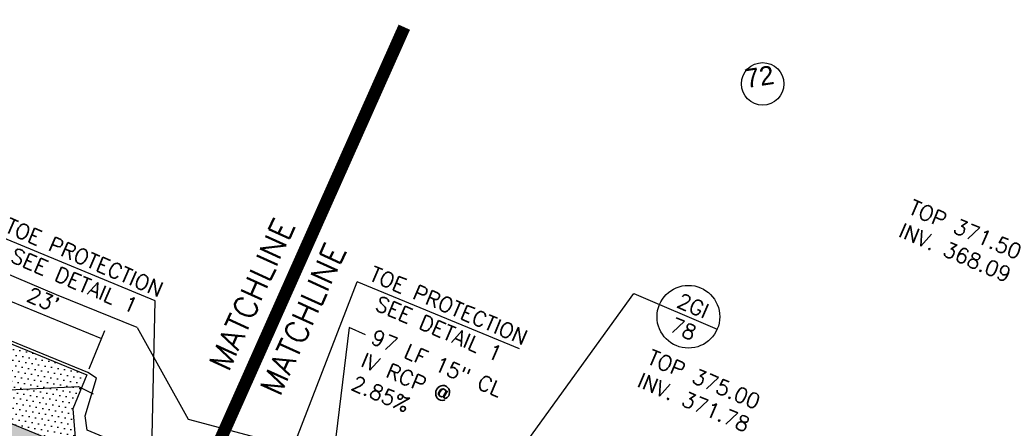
# Model space of a CAD drawing. Header units: feet. Extents: x 2087242 to 2092707, y 861919 to 865997.
# Tile 9 of 39: x 2090278 to 2090435, y 864165 to 864230. Entities that reach past the tile are written whole.
import ezdxf
from ezdxf.enums import TextEntityAlignment as Align

# ---------------------------------------------------------------- set-up
doc = ezdxf.new("R2010")
doc.units = ezdxf.units.FT
doc.header["$LTSCALE"] = 30
doc.header["$MEASUREMENT"] = 0
doc.linetypes.add('DASHED', pattern=[0.75, 0.5, -0.25])
for name, color, linetype in [('C-ANNO-LEGN', 2, 'Continuous'), ('C-ANNO-MATC', 252, 'DASHED'), ('C-ANNO-TEXT-STRM', 3, 'Continuous'), ('C-DRIVEWAY', 1, 'Continuous'), ('C-DRIVEWAY-H', 1, 'Continuous'), ('C-GRADE-ESMT', 171, 'TCE'), ('C-STRM-TEXT', 3, 'Continuous'), ('C-TOPO-MINR-ORIG', 1, 'Continuous'), ('LOD', 80, 'LOD'), ('P-SW', 3, 'Continuous'), ('P-SW-H', 254, 'Continuous')]:
    doc.layers.add(name, color=color, linetype=linetype)
doc.styles.add('ARIAL', font='arial.ttf', dxfattribs={"height": 0.08})
doc.styles.add('L100', font='simplex', dxfattribs={"height": 2})
doc.styles.add('L80', font='simplex.shx', dxfattribs={"height": 2.4})
doc.styles.add('LINE', font='simplex.shx', dxfattribs={"height": 0.9})
doc.styles.get("Standard").update_dxf_attribs({"font": 'simplex.shx'})
doc.linetypes.add('LOD', pattern='A,1,-0.4,["LOD",Standard,S=0.12,R=0,X=-0.375,Y=-0.06],0', length=1.4)
doc.linetypes.add('TCE', pattern='A,0.5,-0.2,["TCE",LINE,S=0.1,R=0,X=-0.1,Y=-0.05],-0.25', length=0.95)

msp = doc.modelspace()

# ---------------------------------------------------------------- hatches: boundary and pattern name
at = {"layer": 'C-DRIVEWAY-H'}
h = msp.add_hatch(dxfattribs=at)
h.set_pattern_fill('DOTS', color=256, scale=15, angle=53)
h.paths.add_polyline_path([(2090267.45, 864182.34), (2090265.21, 864176.92), (2090264.76, 864170.73), (2090287.09, 864161.67), (2090286.51, 864168.22), (2090288.74, 864173.65)])
at = {"layer": 'P-SW-H', "linetype": 'ByBlock'}
h = msp.add_hatch(color=256, dxfattribs=at)
h.dxf.hatch_style = 1
h.paths.add_polyline_path([(2090286.62, 864161.86), (2090260.68, 864172.39), (2090167.21, 864210.34), (2090005.3, 864276.08, 0.096805), (2090009.94, 864268.8), (2090165.33, 864205.71), (2090180.15, 864199.69), (2090258.8, 864167.76), (2090284.74, 864157.22), (2090296.78, 864152.34, -0.00131), (2090299.2, 864151.35), (2090442.62, 864092.24), (2090457.41, 864086.14), (2090512.63, 864063.39), (2090527.43, 864057.29), (2090603.65, 864025.88), (2090755.27, 863963.67), (2090770.07, 863957.59), (2090773.82, 863956.05), (2090775.72, 863960.67), (2090771.97, 863962.21), (2090757.2, 863968.29), (2090605.55, 864030.5), (2090529.33, 864061.91), (2090514.54, 864068.01), (2090459.32, 864090.77), (2090444.53, 864096.86), (2090301.1, 864155.97, 0.00131), (2090298.67, 864156.97)])

# ---------------------------------------------------------------- linework, layer by layer
at = {"layer": 'C-ANNO-LEGN'}
msp.add_circle((2090396.45, 864220), 3.39, dxfattribs=at)
at = {"layer": 'C-ANNO-MATC', "const_width": 2, "flags": 128}
msp.add_lwpolyline([(2090234.56, 863994.13), (2090339.35, 864229.03)], dxfattribs=at)
at = {"layer": 'C-ANNO-TEXT-STRM'}
for p, q in [((2090299.64, 864185.44), (2090273.77, 864196.13)), ((2090317.54, 864151.59, 380), (2090331.83, 864188.47)), ((2090357.69, 864177.78), (2090331.83, 864188.47)), ((2090343.35, 864141.53), (2090375.9, 864186.62)), ((2090375.9, 864186.62), (2090389.22, 864180.94)), ((2090299.1, 864159.26, 380), (2090299.64, 864185.44))]:
    msp.add_line(p, q, dxfattribs=at)
msp.add_circle((2090384.62, 864182.9), 5, dxfattribs=at)
at = {"layer": 'C-DRIVEWAY', "flags": 128}
msp.add_lwpolyline([(2090264.76, 864170.73), (2090265.21, 864176.92), (2090267.45, 864182.34), (2090288.74, 864173.65), (2090286.51, 864168.22), (2090287.09, 864161.67)], dxfattribs=at)
at = {"layer": 'C-GRADE-ESMT', "ltscale": 0.75}
for p, q in [((2090296.76, 864181.18, 380), (2090304.92, 864166.58, 380)), ((2090304.92, 864166.58, 380), (2090343.02, 864156.49, 380))]:
    msp.add_line(p, q, dxfattribs=at)
at = {"layer": 'C-GRADE-ESMT', "ltscale": 0.75, "elevation": 380, "flags": 128}
for points in [[(2090283.91, 864186.4), (2090262.25, 864195.59), (2090258.76, 864187.37)], [(2090296.76, 864181.18), (2090283.91, 864186.4)]]:
    msp.add_lwpolyline(points, dxfattribs=at)
at = {"layer": 'C-STRM-TEXT'}
for p, q in [((2090269.81, 864188.13), (2090291.11, 864179.45)), ((2090291.6, 864180.67), (2090289.11, 864174.55))]:
    msp.add_line(p, q, dxfattribs=at)
at = {"layer": 'C-STRM-TEXT', "flags": 128}
msp.add_lwpolyline([(2090333.16, 864180), (2090330.55, 864181.16), (2090326.03, 864144.19)], dxfattribs=at)
at = {"layer": 'C-TOPO-MINR-ORIG', "elevation": 378, "flags": 128}
msp.add_lwpolyline([(2090265.26, 864170.71), (2090287.44, 864171.78), (2090289.77, 864170.61)], dxfattribs=at)
at = {"layer": 'LOD', "linetype": 'LOD', "flags": 128}
msp.add_lwpolyline([(2090000.71, 864285.65), (2090000.99, 864279.6), (2090002.31, 864274.71), (2090004.72, 864270.16), (2090007.53, 864266.38), (2090011.95, 864262.89), (2090016.33, 864260.61), (2090028.76, 864255.64), (2090053.82, 864245.5), (2090078.96, 864235.29), (2090142.86, 864209.49), (2090179.5, 864194.25), (2090239.33, 864170.23), (2090243.84, 864167.51), (2090247.43, 864166.17), (2090252.1, 864165.14), (2090332.37, 864132.3), (2090337.02, 864129.61), (2090340.32, 864128.38), (2090346.26, 864126.7), (2090389.89, 864108.51), (2090425.91, 864093.64), (2090429.08, 864091.39), (2090432.25, 864090.13), (2090436.97, 864089.35), (2090495.76, 864064.78), (2090502.26, 864060.85), (2090533.9, 864048.12), (2090537.94, 864047.68), (2090596.56, 864023.48), (2090598.21, 864022.08), (2090603.28, 864020.12), (2090606.95, 864019.33), (2090663.14, 863996.06), (2090665.01, 863994.5), (2090668.66, 863992.98), (2090671.15, 863992.98), (2090746.02, 863962.14), (2090747.84, 863960.67), (2090752.86, 863958.72), (2090756.16, 863958.2), (2090838.23, 863924.02), (2090842.29, 863933.86), (2090845.54, 863941.75), (2090781.71, 863970.04), (2090775.42, 863972.83), (2090774.68, 863974.5), (2090763.87, 863979.07), (2090761.72, 863979.04), (2090734.32, 863990.71), (2090730.6, 863987.31), (2090690.47, 864003.63), (2090662.15, 864014.97), (2090610.57, 864035.87), (2090610.53, 864038.77), (2090599.85, 864043.39), (2090594.08, 864045.83), (2090565.16, 864058.28), (2090556.88, 864061.4), (2090545.81, 864065.37), (2090536.46, 864068.78), (2090533.44, 864069.86), (2090532.56, 864070.41), (2090532.11, 864071.37), (2090531.94, 864073.79), (2090520.96, 864078.29), (2090517.68, 864077.33), (2090516.19, 864077.25), (2090482.67, 864087.19), (2090462.99, 864094.48), (2090462.14, 864096.32), (2090461.71, 864103), (2090451.15, 864107.36), (2090447.83, 864103.47), (2090446.55, 864102.91), (2090434.23, 864108.92), (2090426.73, 864109.95), (2090355.24, 864141.22), (2090341.41, 864147.16), (2090336.37, 864145.07), (2090288.84, 864164.81), (2090288.49, 864167.13), (2090290.33, 864173.09), (2090288.9, 864174.04), (2090267.27, 864182.86), (2090265.3, 864183.12), (2090263.65, 864179.57), (2090184.23, 864212.06), (2090185.34, 864215.52), (2090184.27, 864216.51), (2090173.82, 864220.7), (2090173.01, 864220.59), (2090171.03, 864217.82), (2090170.54, 864217.67), (2090169.01, 864218.29), (2090171.87, 864225.34), (2090150.01, 864234.22), (2090147.15, 864227.25), (2090033.21, 864274.31), (2090015.87, 864278.83), (2090012.01, 864280.73), (2090008.16, 864283.66), (2090005.44, 864287.41), (2090003.1, 864293.44)], close=True, dxfattribs=at)
at = {"layer": 'P-SW'}
msp.add_line((2090262.95, 864171.47), (2090288.9, 864160.93), dxfattribs=at)

# ---------------------------------------------------------------- texts
at = {"layer": 'C-ANNO-LEGN', "style": 'ARIAL'}
msp.add_text('72', height=3, rotation=8.6308, dxfattribs=at).set_placement((2090395.92, 864221.15), align=Align.MIDDLE_CENTER)
at = {"layer": 'C-ANNO-MATC', "color": 3, "char_height": 3.6, "attachment_point": 9, "rotation": 65.6136, "style": 'L80'}
for insert in [(2090322, 864197.47), (2090330.16, 864193.52)]:
    msp.add_mtext('\\A1;MATCHLINE ', dxfattribs=dict(at, insert=insert))
at = {"layer": 'C-ANNO-TEXT-STRM', "char_height": 2.4, "style": 'L100'}
for s, insert, width, attachment_point, rotation in [('TOP 371.50\\PINV. 368.09', (2090420.45, 864201.61), 23.8571, 1, 337), ('TOE PROTECTION\\PSEE DETAIL 1', (2090287.57, 864190.49), 38.2973, 5, 337.0289), ('TOE PROTECTION\\PSEE DETAIL 1', (2090345.63, 864182.83), 38.2973, 5, 337.0289), ('2GI\\P78', (2090384.58, 864182.8), 38.2973, 5, 336.8844), ('TOP 375.00\\PINV. 371.78', (2090378.81, 864177.73), 22.3913, 1, 337)]:
    msp.add_mtext(s, dxfattribs=dict(at, insert=insert, width=width, attachment_point=attachment_point, rotation=rotation))
at = {"layer": 'C-STRM-TEXT', "char_height": 2.4, "attachment_point": 1, "rotation": 337, "style": 'L80'}
for s, insert, width in [("23'", (2090279.92, 864187.69), 24.0132), ('97 LF 15" CL IV RCP @ 2.85%', (2090334.75, 864180.95), 25.5494)]:
    msp.add_mtext(s, dxfattribs=dict(at, insert=insert, width=width))

doc.saveas('drawing.dxf')
